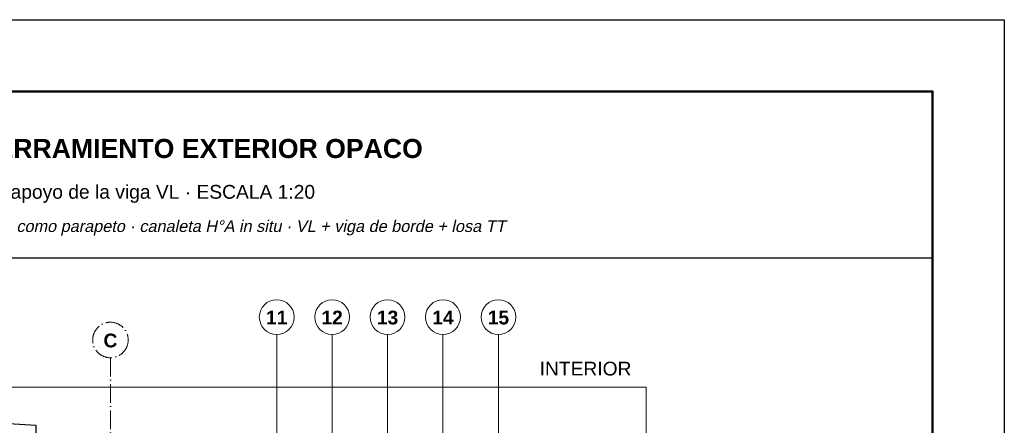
# Model space of a CAD drawing. Header units: millimetres. Extents: x 6 to 4194, y 6 to 5934.
# Tile 6 of 6: x 1530 to 4194, y 4837 to 5934. Entities that reach past the tile are written whole.
import ezdxf
from ezdxf.enums import TextEntityAlignment as Align

# ---------------------------------------------------------------- set-up
doc = ezdxf.new("R2010")
doc.units = ezdxf.units.MM
doc.header["$LTSCALE"] = 20
doc.linetypes.add('DASHDOT', pattern=[3.556, 2.54, -0.508, 0, -0.508])
for name, color, linetype in [('A-CONTORNOS', 7, 'Continuous'), ('X-EJES', 1, 'DASHDOT'), ('X-MARCO', 7, 'Continuous'), ('X-REFERENCIAS', 1, 'Continuous'), ('X-TEXTOS', 7, 'Continuous')]:
    doc.layers.add(name, color=color, linetype=linetype)
doc.styles.add('ARIAL', font='arial.ttf')
doc.styles.add('ARIAL-B', font='arialbd.ttf')

msp = doc.modelspace()

# ---------------------------------------------------------------- linework, layer by layer
at = {"layer": 'A-CONTORNOS', "lineweight": 30}
msp.add_lwpolyline([(1323, 4755), (1337, 4770), (1337, 4852), (1573, 4838), (1573, 4775), (1587, 4760)], dxfattribs=at)
at = {"layer": 'X-EJES', "color": 12, "lineweight": 13, "true_color": 0xcc0000}
msp.add_lwpolyline([(1775, 5020), (1775, 2820)], dxfattribs=at)
at = {"layer": 'X-EJES', "color": 12, "lineweight": 18, "true_color": 0xcc0000}
msp.add_circle((1775, 5068), 48, dxfattribs=at)
at = {"layer": 'X-MARCO', "lineweight": 30}
msp.add_lwpolyline([(6, 5934), (4194, 5934), (4194, 6), (6, 6)], close=True, dxfattribs=at)
at = {"layer": 'X-MARCO', "lineweight": 50}
msp.add_lwpolyline([(200, 5740), (4000, 5740), (4000, 200), (200, 200)], close=True, dxfattribs=at)
at = {"layer": 'X-REFERENCIAS', "lineweight": 13}
for points in [[(2225, 4478), (2225, 5083)], [(2375, 4467), (2375, 5083)], [(2525, 4400), (2525, 5083)], [(2675, 4346.5), (2675, 5083)], [(2825, 4320), (2825, 5083)]]:
    msp.add_lwpolyline(points, dxfattribs=at)
at = {"layer": 'X-REFERENCIAS', "lineweight": 18}
for centre in [(2225, 5130), (2375, 5130), (2525, 5130), (2675, 5130), (2825, 5130)]:
    msp.add_circle(centre, 47, dxfattribs=at)
at = {"layer": 'X-TEXTOS', "lineweight": 25}
msp.add_lwpolyline([(200, 5290), (4000, 5290)], dxfattribs=at)
at = {"layer": 'X-TEXTOS', "lineweight": 13}
msp.add_lwpolyline([(975, 4940), (3225, 4940), (3225, 2820), (975, 2820)], close=True, dxfattribs=at)

# ---------------------------------------------------------------- texts
at = {"layer": 'X-EJES', "color": 12, "true_color": 0xcc0000, "style": 'ARIAL-B'}
msp.add_text('C', height=37.2, dxfattribs=at).set_placement((1775, 5048), align=Align.CENTER)
at = {"layer": 'X-REFERENCIAS', "style": 'ARIAL-B'}
for s, p in [('11', (2225, 5110)), ('12', (2375, 5110)), ('13', (2525, 5110)), ('14', (2675, 5110)), ('15', (2825, 5110))]:
    msp.add_text(s, height=37.23, dxfattribs=at).set_placement(p, align=Align.CENTER)
at = {"layer": 'X-TEXTOS'}
for s, height, style, p in [('CUBIERTA CON CERRAMIENTO EXTERIOR OPACO', 51.552, 'ARIAL-B', (840, 5560)), ('Corte vertical por la zona de apoyo de la viga VL · ESCALA 1:20', 37.232, 'ARIAL', (840, 5450))]:
    msp.add_text(s, height=height, dxfattribs=dict(at, style=style)).set_placement(p)
at = {"layer": 'X-TEXTOS', "style": 'ARIAL', "oblique": 12}
msp.add_text('Panel sándwich premoldeado H°A como parapeto · canaleta H°A in situ · VL + viga de borde + losa TT', height=31.504, dxfattribs=at).set_placement((840, 5360))
at = {"layer": 'X-TEXTOS', "style": 'ARIAL'}
msp.add_text('INTERIOR', height=37.23, dxfattribs=at).set_placement((3185, 4972), align=Align.RIGHT)

doc.saveas('drawing.dxf')
